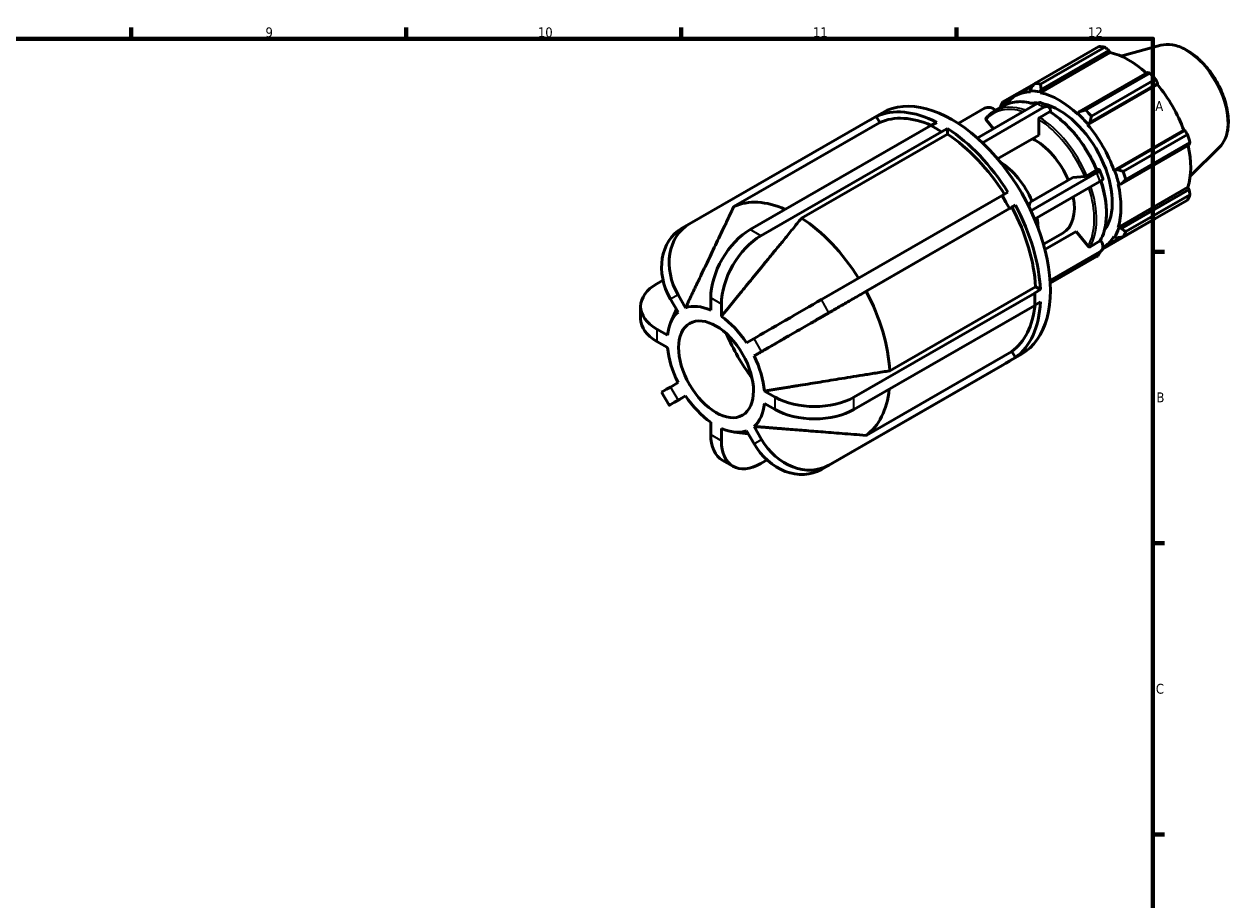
# Model space of a CAD drawing. Header units: millimetres. Extents: x -6 to 908, y 0 to 594.
# Tile 4 of 4: x 533 to 841, y 355 to 578. Entities that reach past the tile are written whole.
import ezdxf

# ---------------------------------------------------------------- set-up
doc = ezdxf.new("R2010")
doc.units = ezdxf.units.MM
for name, color, linetype, lineweight in [('Border (ISO)', 7, 'Continuous', 70), ('Visible (ISO)', 7, 'Continuous', 50), ('Visible Narrow (ISO)', 7, 'Continuous', 35)]:
    doc.layers.add(name, color=color, linetype=linetype, lineweight=lineweight)
doc.styles.add('Note Text (ISO)', font='tahoma.ttf')

# ---------------------------------------------------------------- blocks, each defined once
blk = doc.blocks.new('Borders Default Border')
at = {"layer": 'Border (ISO)'}
for p, q in [((560.67, 574), (560.67, 576.9)), ((630.75, 574), (630.75, 576.9)), ((700.83, 574), (700.83, 576.9)), ((770.92, 574), (770.92, 576.9)), ((821, 519.75), (823.9, 519.75)), ((821, 445.5), (823.9, 445.5)), ((821, 371.25), (823.9, 371.25))]:
    blk.add_line(p, q, dxfattribs=at)
at = {"layer": 'Border (ISO)', "flags": 128}
blk.add_lwpolyline([(20, 20), (20, 574), (821, 574), (821, 20), (20, 20)], dxfattribs=at)
at = {"layer": 'Border (ISO)', "color": 232, "true_color": 0xca0064, "char_height": 2.5, "attachment_point": 7, "style": 'Note Text (ISO)'}
for s, insert in [('9', (594.88, 574.35)), ('10', (664.29, 574.35)), ('11', (734.37, 574.4)), ('12', (804.46, 574.4)), ('A', (821.59, 555.62)), ('B', (821.89, 481.38)), ('C', (821.73, 407.08))]:
    blk.add_mtext(s, dxfattribs=dict(at, insert=insert))

msp = doc.modelspace()

# ---------------------------------------------------------------- linework, layer by layer
at = {"layer": 'Visible (ISO)'}
for p, q in [((790.8615, 562.61), (807.2223, 572.0316)), ((792.3252, 560.2449), (810.0902, 570.4751)), ((808.7038, 571.8879), (792.343, 562.4663)), ((792.5115, 561.0899), (809.7717, 571.0294)), ((809.7717, 571.0294), (810.0902, 570.4751)), ((822.9819, 572.3339), (812.8491, 569.5858)), ((819.5698, 565.3871), (802.3095, 555.4476)), ((803.8357, 555.8481), (820.1965, 565.2697)), ((821.678, 563.7071), (805.3172, 554.2855)), ((790.8108, 562.5445), (782.7349, 557.8939)), ((785.9327, 559.451), (790.4152, 562.0323)), ((789.8878, 561.3443), (789.7051, 560.7105)), ((789.7051, 560.7105), (789.7835, 560.4913)), ((792.2742, 560.4614), (792.5115, 561.0899)), ((792.3252, 560.2449), (792.2742, 560.4614)), ((804.3587, 552.098), (822.1238, 562.3282)), ((804.9332, 552.6802), (822.1934, 562.6197)), ((822.1934, 562.6197), (822.1238, 562.3282)), ((776.2415, 548.7122), (791.5203, 557.5107)), ((782.9294, 556.8906), (782.9596, 557.3236)), ((782.9596, 557.3236), (784.1127, 557.9877)), ((792.718, 557.6284), (794.4151, 556.6511)), ((748.9722, 553.376), (752.0611, 555.1548)), ((750.5025, 554.2015), (748.9964, 553.3341)), ((750.5025, 554.2015), (751.3914, 552.6619)), ((778.0962, 556.2802), (771.3954, 552.4215)), ((793.2174, 556.5335), (777.5499, 547.5112)), ((780.5645, 555.5287), (783.004, 556.9336)), ((794.6316, 555.3585), (792.1921, 553.9536)), ((794.9144, 555.3245), (794.9144, 555.5486)), ((801.8681, 554.9366), (801.817, 554.7789)), ((802.3095, 555.4476), (801.8681, 554.9366)), ((748.9704, 553.3791), (702.9236, 526.8626)), ((751.3914, 552.6619), (714.2329, 531.2638)), ((718.356, 525.3663), (764.4028, 551.8829)), ((748.9964, 553.3341), (748.9704, 553.3791)), ((765.7604, 551.1011), (764.4028, 551.8829)), ((764.4397, 551.8617), (765.9089, 552.7078)), ((767.1181, 550.3193), (765.7604, 551.1011)), ((768.6242, 551.1441), (767.1181, 550.2768)), ((768.6242, 551.1441), (768.6242, 549.6908)), ((778.5235, 553.3691), (780.3609, 551.0844)), ((791.9092, 553.4632), (791.9092, 549.4683)), ((804.3587, 552.098), (804.4371, 552.2269)), ((804.4371, 552.2269), (804.9332, 552.6802)), ((767.1181, 550.3193), (721.0713, 523.8027)), ((768.6242, 549.6908), (731.4657, 528.2926)), ((767.1181, 550.2768), (767.1181, 550.3193)), ((781.4031, 543.4182), (791.9092, 549.4683)), ((811.0705, 540.4729), (828.8355, 550.7032)), ((829.1217, 550.6196), (811.8615, 540.6801)), ((813.4438, 540.2099), (829.8046, 549.6315)), ((828.8355, 550.7032), (829.1217, 550.6196)), ((812.9482, 537.0209), (830.2085, 546.9604)), ((830.4183, 547.5652), (814.0574, 538.1436)), ((837.9483, 546.3444), (830.4854, 538.9598)), ((800.6056, 538.6554), (789.7138, 532.3832)), ((789.882, 530.1909), (806.6415, 539.8421)), ((800.6056, 538.6554), (803.5979, 538.9297)), ((804.1261, 539.115), (806.5656, 540.5199)), ((806.8689, 540.6846), (806.6826, 540.6675)), ((807.4094, 540.5752), (808.258, 538.3873)), ((811.221, 540.4769), (811.0705, 540.4729)), ((811.8615, 540.6801), (811.221, 540.4769)), ((807.4901, 537.6542), (790.8344, 528.0628)), ((812.1233, 536.928), (812.2851, 536.8938)), ((812.1233, 525.9537), (829.8883, 536.1839)), ((812.2851, 536.8938), (812.9482, 537.0209)), ((830.2085, 535.632), (812.9482, 525.6925)), ((829.8883, 536.1839), (830.2085, 535.632)), ((736.5036, 507.5251), (782.5504, 534.0417)), ((783.5104, 532.3789), (782.5504, 534.0417)), ((782.5505, 534.0416), (784.0306, 534.894)), ((784.4704, 530.7162), (783.5104, 532.3789)), ((829.8046, 532.918), (813.4438, 523.4964)), ((814.0574, 524.8559), (830.4183, 534.2775)), ((784.4704, 530.7162), (738.4236, 504.1996)), ((785.0617, 531.0526), (747.9033, 509.6545)), ((785.9506, 531.5684), (784.4444, 530.7011)), ((784.4444, 530.7011), (784.4704, 530.7162)), ((785.9506, 531.5684), (785.0617, 531.0526)), ((702.8963, 526.8467), (700.9763, 525.7325)), ((808.1057, 520.3862), (821.678, 528.2019)), ((793.112, 521.6499), (798.0574, 524.4977)), ((801.4541, 524.8575), (793.4867, 520.2693)), ((801.4541, 524.8575), (804.4464, 521.1368)), ((808.2359, 520.7819), (812.7972, 523.4086)), ((811.0705, 523.6213), (811.221, 523.444)), ((811.221, 523.444), (811.8615, 523.2849)), ((812.2851, 525.8015), (812.1233, 525.9537)), ((812.9482, 525.6925), (812.2851, 525.8015)), ((804.9746, 520.9947), (807.4141, 522.3995)), ((807.9857, 520.1822), (807.1371, 518.9716)), ((807.7174, 522.537), (807.6098, 522.6708)), ((794.7907, 512.4192), (807.4901, 519.7323)), ((806.6415, 518.5217), (794.8329, 511.7216)), ((696.1786, 512.4893), (694.6113, 511.5867)), ((753.9166, 489.4067), (791.0751, 510.8048)), ((791.0751, 510.8048), (792.3321, 510.0809)), ((699.9827, 508.7828), (701.9017, 505.459)), ((708.3151, 504.8372), (708.3151, 507.975)), ((744.8159, 482.6758), (790.8627, 509.1924)), ((790.826, 509.2136), (792.3321, 510.0809)), ((790.8627, 509.1924), (790.826, 509.2136)), ((790.8627, 507.6227), (790.8627, 509.1924)), ((690.4523, 505.8046), (690.4523, 502.6652)), ((699.9817, 504.3448), (698.0627, 507.6686)), ((698.1373, 501.7502), (699.5666, 505.0639)), ((711.0304, 506.4114), (711.0304, 503.2736)), ((790.8627, 506.053), (744.8159, 479.5365)), ((790.8627, 506.053), (790.8627, 507.6227)), ((792.3321, 506.9415), (790.8627, 506.0954)), ((694.6113, 500.0224), (697.3253, 498.4595)), ((697.3253, 495.3202), (694.6113, 496.883)), ((717.4437, 496.509), (719.3627, 497.6226)), ((721.2827, 494.2971), (719.3637, 493.1834)), ((747.9033, 472.9452), (785.0617, 494.3433)), ((783.4933, 491.3244), (787.4924, 493.6273)), ((784.4444, 491.9364), (785.9506, 492.8038)), ((785.0617, 494.3433), (785.9506, 492.8038)), ((782.5504, 490.7772), (736.5036, 464.2606)), ((738.4236, 465.3749), (784.4704, 491.8914)), ((782.5504, 490.7772), (783.5104, 491.3343)), ((783.5104, 491.3343), (784.4704, 491.8914)), ((784.4704, 491.8914), (784.4444, 491.9364)), ((698.0627, 485.2617), (699.9817, 486.3754)), ((695.8061, 483.9439), (697.7261, 480.6184)), ((722.0202, 484.2387), (724.7341, 482.6758)), ((701.9017, 483.0499), (699.9827, 481.9362)), ((724.7341, 479.5365), (722.0202, 481.0993)), ((708.3151, 473.1475), (708.3151, 476.2853)), ((711.0304, 474.7217), (711.0304, 471.5838)), ((719.3627, 470.776), (717.4437, 474.0999)), ((719.3637, 475.2141), (721.2827, 471.8902)), ((714.2363, 473.7938), (717.8704, 473.3607)), ((711.2697, 466.6242), (713.985, 465.0605)), ((721.0713, 465.7569), (722.6618, 466.6728))]:
    msp.add_line(p, q, dxfattribs=at)
for centre, major_axis, ratio, start_param, end_param in [((814.4502, 550.1168), (-11.9768, 20.798), 0.57809312, 5.84515614, 5.93968373), ((814.8362, 550.339), (11.1384, -19.3421), 0.57809312, 2.06964335, 2.66356082), ((814.4502, 550.1168), (11.9768, -20.798), 0.57809312, 1.91816532, 2.01269291), ((769.7768, 524.3911), (-17.7156, 30.7637), 0.57809312, 3.14159265, 6.28318531), ((797.0711, 540.1088), (-11.1384, 19.3421), 0.57809312, 5.9796864, 6.54089514), ((797.0711, 540.1088), (-11.2582, 19.5501), 0.57809312, 5.80515347, 5.9796864), ((798.0893, 540.6952), (-11.9768, 20.798), 0.57809312, 5.84515614, 5.93968373), ((797.0711, 540.1088), (-11.1384, 19.3421), 0.57809312, 5.19428823, 5.80515347), ((814.8362, 550.339), (11.1384, -19.3421), 0.57809312, 1.26729742, 1.87816265), ((798.0893, 540.6952), (-11.9768, 20.798), 0.57809312, 0.34736899, 0.44189659), ((797.0711, 540.1088), (-9.5814, 16.6384), 0.57809312, 5.90417227, 6.04784712), ((791.5203, 555.5486), (1.1977, 2.0798), 0.57809312, 0, 0.78346445), ((797.0711, 540.1088), (9.5814, -16.6384), 0.57809312, 0.23533818, 2.65444456), ((767.2666, 522.9455), (-17.7156, 30.7637), 0.57809312, 5.55383176, 6.23100811), ((767.2666, 522.9455), (-16.8299, 29.2255), 0.57809312, 5.61483936, 6.22815716), ((779.5659, 554.4528), (-1.9653, 1.3775), 0.78775742, 4.54824372, 5.930605), ((793.2174, 554.5713), (1.1977, 2.0798), 0.57809312, 5.49585344, 7.06664976), ((797.0711, 540.1088), (11.2582, -19.5501), 0.57809312, 1.87816265, 2.05269558), ((798.0893, 540.6952), (-11.9768, 20.798), 0.57809312, 5.05975798, 5.15428557), ((767.2666, 522.9455), (17.7156, -30.7637), 0.57809312, 1.62684094, 2.30401729), ((797.0711, 540.1088), (-11.1384, 19.3421), 0.57809312, 4.40889007, 5.01975531), ((767.2666, 522.9455), (16.8299, -29.2255), 0.57809312, 1.629794, 2.30116634), ((791.0607, 536.6476), (6.9967, -12.1499), 0.57809312, 1.35345209, 2.43753795), ((814.4502, 550.1168), (11.9768, -20.798), 0.57809312, 1.13276716, 1.22729475), ((814.8362, 550.339), (11.1384, -19.3421), 0.57809312, 0.48189925, 1.07597742), ((781.7976, 531.3134), (6.9967, -12.1499), 0.57809312, 1.35345209, 2.3303692), ((805.1718, 539.7073), (2.2376, 0.8678), 0.2096643, 5.34497731, 6.91577364), ((797.0711, 540.1088), (11.2582, -19.5501), 0.57809312, 1.09276449, 1.26729742), ((798.0893, 540.6952), (-11.9768, 20.798), 0.57809312, 4.27435981, 4.3688874), ((806.0204, 537.5195), (2.2376, 0.8678), 0.2096643, 5.34497731, 6.28318531), ((797.0711, 540.1088), (-11.1384, 19.3421), 0.57809312, 3.62349191, 4.23435714), ((730.1081, 501.5474), (-16.8299, 29.2255), 0.57809312, 5.61660273, 6.22815716), ((791.0607, 536.6476), (6.9967, -12.1499), 0.57809312, 0, 1.02094584), ((814.4502, 550.1168), (11.9768, -20.798), 0.57809312, 0.34736899, 0.44189659), ((767.2666, 522.9455), (16.8299, -29.2255), 0.57809312, 0.84429373, 1.51576818), ((767.2666, 522.9455), (17.7156, -30.7637), 0.57809312, 0.84144278, 1.51861913), ((710.0236, 514.565), (-7.1274, 12.2817), 0.81596928, 6.28045591, 7.85125224), ((730.1081, 501.5474), (16.8299, -29.2255), 0.57809312, 1.62979699, 2.30116634), ((781.7976, 531.3134), (6.9967, -12.1499), 0.57809312, 0.81122345, 1.02094584), ((708.1036, 513.4508), (-7.1274, 12.2817), 0.81596928, 0, 1.56806693), ((718.356, 513.7572), (7.0863, 12.3055), 0.57809312, 0.78346445, 2.35426078), ((721.0713, 512.1935), (-7.0863, -12.3055), 0.57809312, 3.92505711, 5.49585344), ((797.0711, 540.1088), (11.1384, -19.3421), 0.57809312, 0.0023655, 0.30736633), ((797.0711, 540.1088), (11.2582, -19.5501), 0.57809312, 0.30736633, 0.48189925), ((798.0893, 540.6952), (11.9768, -20.798), 0.57809312, 0.34736899, 0.44189659), ((806.0204, 521.5597), (1.9653, -1.3775), 0.78775742, 5.930605, 7.50140132), ((805.1718, 520.3491), (1.9653, -1.3775), 0.78775742, 5.930605, 6.28318531), ((704.6523, 505.8046), (-14.2, 0), 0.5758617, 5.49778714, 7.06858347), ((730.1081, 501.5474), (16.8299, -29.2255), 0.57809312, 0.84429373, 1.51576818), ((709.6727, 489.7794), (-8.7666, 15.2234), 0.57809312, 5.6092344, 6.17560546), ((729.4036, 503.4048), (12.2976, 7.1), 0.00157785, 0.95440569, 2.52520203), ((767.2666, 522.9455), (16.8299, -29.2255), 0.57809312, 0.05889557, 0.67272105), ((767.2666, 522.9455), (17.7156, -30.7637), 0.57809312, 0.05604462, 0.73322096), ((704.6523, 502.6652), (-14.2, 0), 0.5758617, 0, 0.78539816), ((709.6727, 489.7794), (-8.7666, 15.2234), 0.57809312, 0.11144726, 0.67781832), ((709.6727, 489.7794), (8.7666, -15.2234), 0.57809312, 1.68224359, 2.24861465), ((731.3236, 500.0793), (-12.2976, -7.1), 0.00157785, 4.09599827, 5.66679458), ((730.1081, 501.5474), (-14.8002, 25.701), 0.57809312, 1.35086761, 1.79072504), ((709.6727, 489.7794), (-8.7666, 15.2234), 0.57809312, 0.89684542, 1.46321648), ((709.6727, 489.7794), (8.7666, -15.2234), 0.57809312, 0.89684542, 1.46321648), ((708.1036, 491.0439), (-12.2976, -7.1), 0.00157785, 5.66679463, 6.28318531), ((730.1081, 501.5474), (16.8299, -29.2255), 0.57809312, 0.05889557, 0.67097418), ((710.0236, 487.7184), (-12.2976, -7.1), 0.00157785, 5.66679463, 7.13374519), ((709.6727, 489.7794), (-8.7666, 15.2234), 0.57809312, 1.68224359, 2.24861465), ((709.6727, 489.7794), (8.7666, -15.2234), 0.57809312, 0.11144726, 0.67781832), ((734.775, 488.458), (14.2, 0), 0.5758617, 3.92699082, 5.49778714), ((734.775, 485.3186), (-14.2, 0), 0.5758617, 0.78539816, 2.35619449), ((709.6727, 489.7794), (8.7666, -15.2234), 0.57809312, 5.6092344, 6.17560546), ((718.356, 478.9297), (-7.0863, -12.3055), 0.57809312, 5.49585344, 6.28318531), ((721.0713, 477.366), (-7.0863, -12.3055), 0.57809312, 5.49585344, 7.06664976), ((731.3236, 477.6724), (7.1274, -12.2817), 0.81596928, 4.70965958, 6.28045591), ((729.4036, 476.5582), (7.1274, -12.2817), 0.81596928, 4.70965958, 6.28045591)]:
    msp.add_ellipse(centre, major_axis=major_axis, ratio=ratio, start_param=start_param, end_param=end_param, dxfattribs=at)
msp.add_ellipse((709.6727, 489.7794), major_axis=(6.7369, -11.6989), ratio=0.57809312, dxfattribs=at)
for points, knots in [([(822.9819, 572.3339), (823.9206, 572.5885), (824.9369, 572.6196), (827.1107, 572.2617), (828.2752, 571.8341), (830.6156, 570.5488), (831.791, 569.6744), (834.0062, 567.5846), (835.0457, 566.3699), (836.8898, 563.7273), (837.6949, 562.3008), (838.9965, 559.3708), (839.4928, 557.8679), (840.1238, 554.9224), (840.2571, 553.4805), (840.1256, 550.7969), (839.861, 549.554), (839.0263, 547.6576), (838.5444, 546.9342), (837.9483, 546.3444)], [5.65088645, 5.65088645, 5.65088645, 5.65088645, 5.94146716, 5.94146716, 6.26007761, 6.26007761, 6.59097, 6.59097, 6.92117176, 6.92117176, 7.24985706, 7.24985706, 7.57862168, 7.57862168, 7.9089938, 7.9089938, 8.23961481, 8.23961481, 8.49014791, 8.49014791, 8.49014791, 8.49014791]), ([(783.004, 556.9336), (783.5482, 557.247), (784.132, 557.4916), (785.3623, 557.8377), (786.0087, 557.9391), (787.3478, 557.9986), (788.0405, 557.9568), (789.4571, 557.7331), (790.181, 557.5514), (790.9643, 557.2852), (791.0155, 557.2675), (791.0667, 557.2495)], [5.499720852, 5.499720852, 5.499720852, 5.499720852, 5.645240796, 5.645240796, 5.79076074, 5.79076074, 5.936280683, 5.936280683, 6.081800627, 6.081800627, 6.09195477, 6.09195477, 6.09195477, 6.09195477]), ([(778.4916, 553.7792), (778.6111, 553.9217), (778.7346, 554.0592), (778.9892, 554.3242), (779.1203, 554.4516), (779.39, 554.696), (779.5285, 554.8129), (779.8126, 555.0361), (779.9583, 555.1424), (780.2563, 555.3438), (780.4088, 555.4391), (780.5645, 555.5287)], [5.291613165, 5.291613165, 5.291613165, 5.291613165, 5.333234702, 5.333234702, 5.37485624, 5.37485624, 5.416477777, 5.416477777, 5.458099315, 5.458099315, 5.499720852, 5.499720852, 5.499720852, 5.499720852]), ([(792.1921, 553.9536), (792.1572, 553.9335), (792.1161, 553.9004), (792.0516, 553.8324), (792.0168, 553.7854), (791.9674, 553.6998), (791.9442, 553.6461), (791.9174, 553.556), (791.9092, 553.5037), (791.9092, 553.4632)], [0, 0, 0, 0, 0.0148022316, 0.0148022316, 0.0296161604, 0.0296161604, 0.0444445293, 0.0444445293, 0.0592853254, 0.0592853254, 0.0592853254, 0.0592853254]), ([(794.8364, 555.3747), (794.8348, 555.3758), (794.8332, 555.3768), (794.8069, 555.3921), (794.772, 555.399), (794.7075, 555.3927), (794.6665, 555.3786), (794.6316, 555.3585)], [-0.0306023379, -0.0306023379, -0.0306023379, -0.0306023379, -0.0296161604, -0.0296161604, -0.0148022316, -0.0148022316, 0, 0, 0, 0]), ([(794.8365, 555.3747), (795.787, 554.7659), (796.7302, 554.0583), (798.5713, 552.4705), (799.4691, 551.5903), (801.1893, 549.6875), (802.0117, 548.6649), (803.5535, 546.5123), (804.2728, 545.3824), (805.5838, 543.0538), (806.1755, 541.8551), (806.6932, 540.6425)], [0.055905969, 0.055905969, 0.055905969, 0.055905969, 0.242961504, 0.242961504, 0.430017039, 0.430017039, 0.617072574, 0.617072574, 0.804128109, 0.804128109, 0.991183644, 0.991183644, 0.991183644, 0.991183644]), ([(778.4919, 553.779), (778.4842, 553.7701), (778.4773, 553.7608), (778.4508, 553.7185), (778.4361, 553.6734), (778.4296, 553.5917), (778.4365, 553.5408), (778.4657, 553.4558), (778.4932, 553.4067), (778.5235, 553.3691)], [0.0106258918, 0.0106258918, 0.0106258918, 0.0106258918, 0.0148022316, 0.0148022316, 0.0296161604, 0.0296161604, 0.0444445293, 0.0444445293, 0.0592853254, 0.0592853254, 0.0592853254, 0.0592853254]), ([(803.5979, 538.9297), (803.6282, 538.9324), (803.672, 538.9404), (803.7547, 538.961), (803.8082, 538.9771), (803.9004, 539.0095), (803.9554, 539.0314), (804.0431, 539.0706), (804.0912, 539.0949), (804.1261, 539.115)], [-0.0592853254, -0.0592853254, -0.0592853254, -0.0592853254, -0.0444445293, -0.0444445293, -0.0296161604, -0.0296161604, -0.0148022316, -0.0148022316, 0, 0, 0, 0]), ([(806.5656, 540.5199), (806.6005, 540.54), (806.6345, 540.5629), (806.6758, 540.598), (806.6905, 540.6162), (806.6951, 540.6334), (806.6947, 540.6382), (806.6928, 540.6424)], [0, 0, 0, 0, 0.0148022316, 0.0148022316, 0.0296161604, 0.0296161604, 0.0356716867, 0.0356716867, 0.0356716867, 0.0356716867]), ([(807.7568, 537.8181), (808.0867, 536.8078), (808.3617, 535.799), (808.8412, 533.5989), (809.0185, 532.4137), (809.1959, 530.1214), (809.196, 529.0143), (809.017, 526.9152), (808.8379, 525.9232), (808.3032, 524.088), (807.9476, 523.2447), (807.5077, 522.4916)], [1.135623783, 1.135623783, 1.135623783, 1.135623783, 1.290304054, 1.290304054, 1.477408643, 1.477408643, 1.664513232, 1.664513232, 1.851617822, 1.851617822, 2.038722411, 2.038722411, 2.038722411, 2.038722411]), ([(804.4464, 521.1368), (804.4767, 521.0992), (804.5206, 521.0595), (804.6033, 521.0054), (804.6568, 520.9812), (804.749, 520.9564), (804.804, 520.9514), (804.8916, 520.9597), (804.9397, 520.9746), (804.9746, 520.9947)], [-0.0592853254, -0.0592853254, -0.0592853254, -0.0592853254, -0.0444445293, -0.0444445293, -0.0296161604, -0.0296161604, -0.0148022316, -0.0148022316, 0, 0, 0, 0]), ([(807.4141, 522.3995), (807.449, 522.4196), (807.483, 522.452), (807.505, 522.4871), (807.5064, 522.4894), (807.5077, 522.4917)], [0, 0, 0, 0, 0.0148022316, 0.0148022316, 0.0157804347, 0.0157804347, 0.0157804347, 0.0157804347])]:
    msp.add_open_spline(points, degree=3, knots=knots, dxfattribs=at)
for points, weights in [([(809.7717, 571.0294), (809.2508, 571.4511), (808.7038, 571.8879)], [1.00408522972, 1.00244977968, 1]), ([(820.1965, 565.2697), (819.8789, 565.3309), (819.5698, 565.3871)], [1, 1.00244977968, 1.00408522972]), ([(822.1934, 562.6197), (821.9432, 563.1535), (821.678, 563.7071)], [1.00408522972, 1.00244977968, 1]), ([(790.8615, 562.61), (790.3581, 561.9604), (789.8878, 561.3443)], [1.01735342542, 1.01228202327, 1.00641366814]), ([(792.5115, 561.0899), (792.4223, 561.7602), (792.343, 562.4663)], [1.00641366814, 1.01228202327, 1.01735342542]), ([(782.9596, 557.3236), (782.8429, 557.5991), (782.7349, 557.8939)], [1.00641366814, 1.01228202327, 1.01735342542]), ([(782.1213, 556.5344), (782.1116, 556.4742), (782.102, 556.4141)], [1.01735342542, 1.01698336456, 1.01660906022]), ([(803.8357, 555.8481), (803.0504, 555.64), (802.3095, 555.4476)], [1.01735342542, 1.01228202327, 1.00641366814]), ([(804.9332, 552.6802), (805.1146, 553.4626), (805.3172, 554.2855)], [1.00641366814, 1.01228202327, 1.01735342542]), ([(829.8046, 549.6315), (829.4583, 550.1369), (829.1217, 550.6196)], [1, 1.00244977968, 1.00408522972]), ([(830.2085, 546.9604), (830.3134, 547.2579), (830.4183, 547.5652)], [1.00408522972, 1.00244977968, 1]), ([(813.4438, 540.2099), (812.6298, 540.446), (811.8615, 540.6801)], [1.01735342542, 1.01228202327, 1.00641366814]), ([(812.9482, 537.0209), (813.4849, 537.567), (814.0574, 538.1436)], [1.00641366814, 1.01228202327, 1.01735342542]), ([(830.4183, 534.2775), (830.3134, 534.9698), (830.2085, 535.632)], [1, 1.00244977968, 1.00408522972]), ([(789.3977, 531.1947), (789.5711, 531.8451), (789.7138, 532.3832)], [1.00663894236, 1.01292337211, 1.01020328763]), ([(714.2329, 531.2638), (706.1049, 514.2853), (701.9017, 505.459)], [1, 1.05400855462, 1]), ([(731.4657, 528.2926), (718.0092, 511.8308), (711.0304, 503.2736)], [1, 1.05400855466, 1]), ([(821.678, 528.2019), (821.6914, 528.2278), (821.7048, 528.2536)], [1, 1.0001233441, 1.00024462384]), ([(811.8615, 523.2849), (812.6298, 523.3847), (813.4438, 523.4964)], [1.00641366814, 1.01228202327, 1.01735342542]), ([(814.0574, 524.8559), (813.4849, 525.2789), (812.9482, 525.6925)], [1.01735342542, 1.01228202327, 1.00641366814]), ([(747.9033, 509.6545), (729.1181, 498.813), (719.3637, 493.1834)], [1, 1.05400855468, 1]), ([(722.0202, 484.2387), (732.9243, 485.9971), (753.9166, 489.4067)], [1, 1.05400855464, 1]), ([(719.3637, 475.2141), (729.1181, 474.4254), (747.9033, 472.9452)], [1, 1.05400855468, 1])]:
    msp.add_rational_spline(points, weights, degree=2, dxfattribs=at)
at = {"layer": 'Visible Narrow (ISO)'}
for p, q in [((791.5203, 557.5107), (793.2174, 556.5335)), ((806.6415, 539.8421), (807.4901, 537.6542)), ((721.0713, 523.8027), (718.356, 525.3663)), ((807.4901, 519.7323), (806.6415, 518.5217)), ((699.9827, 508.7828), (698.0627, 507.6686)), ((711.0304, 506.4114), (708.3151, 507.975)), ((738.4236, 504.1996), (736.5036, 507.5251)), ((694.6113, 500.0224), (694.6113, 496.883)), ((721.2827, 494.2971), (719.3627, 497.6226)), ((698.0627, 485.2617), (699.9827, 481.9362)), ((724.7341, 479.5365), (724.7341, 482.6758)), ((744.8159, 479.5365), (744.8159, 482.6758)), ((708.3151, 473.1475), (711.0304, 471.5838)), ((719.3627, 470.776), (721.2827, 471.8902)), ((736.5036, 464.2606), (738.4236, 465.3749))]:
    msp.add_line(p, q, dxfattribs=at)
for centre, major_axis, start_param, end_param in [((829.3208, 558.6802), (-7.5695, 13.1447), 3.29275825, 6.13201971), ((793.7831, 538.2153), (-10.7791, 18.7182), 5.68507239, 6.28318531), ((791.0607, 536.6476), (-10.5795, 18.3716), 5.71335422, 6.49028436), ((791.3435, 536.8105), (-10.7791, 18.7182), 5.68507239, 6.28318531), ((791.3435, 536.8105), (-10.7791, 18.7182), 4.50810747, 5.44413668), ((793.7831, 538.2153), (10.7791, -18.7182), 1.36651482, 2.30254403), ((791.0607, 536.6476), (10.5795, -18.3716), 1.36756469, 2.30149416), ((791.0607, 536.6476), (10.5795, -18.3716), 0.32036714, 1.21792791), ((791.3435, 536.8105), (10.7791, -18.7182), 0.31931727, 1.22473946), ((793.7831, 538.2153), (10.7791, -18.7182), 0.31931727, 1.22483203)]:
    msp.add_ellipse(centre, major_axis=major_axis, ratio=0.57809312, start_param=start_param, end_param=end_param, dxfattribs=at)

# ---------------------------------------------------------------- block references
msp.add_blockref('Borders Default Border', (0, 0))

doc.saveas('drawing.dxf')
